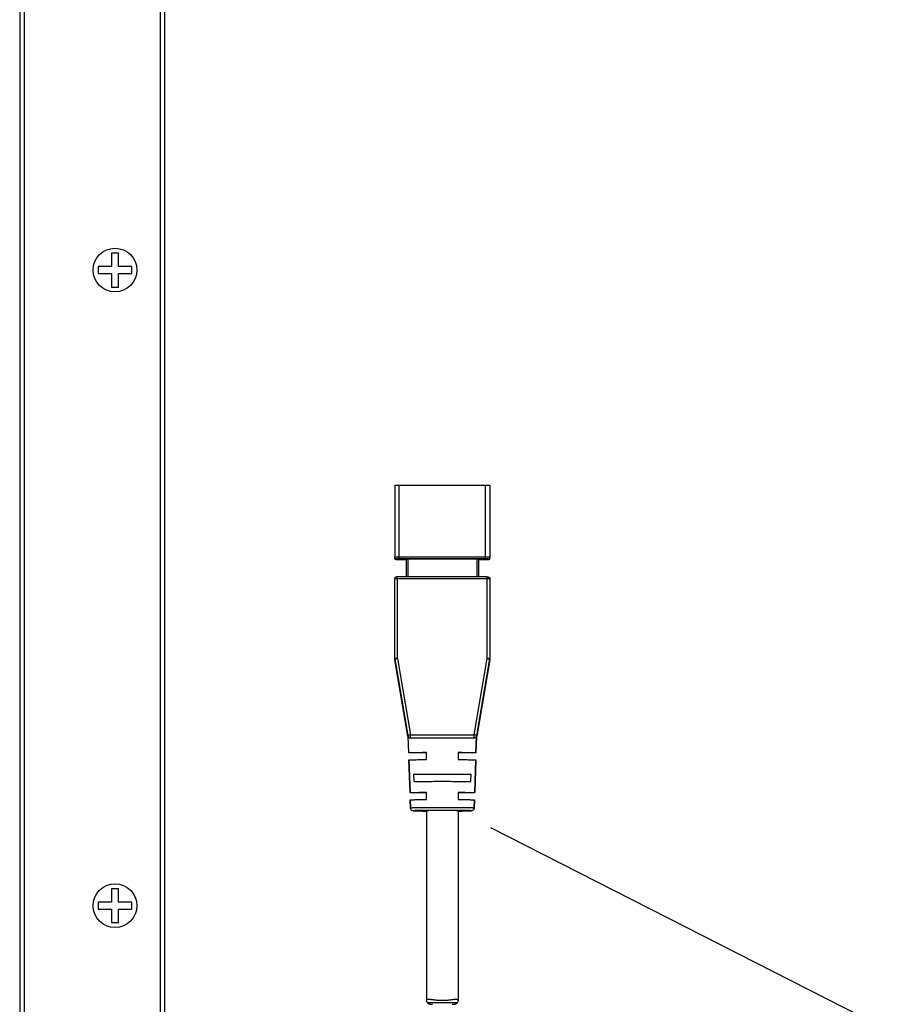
# Model space of a CAD drawing. Header units: inches. Extents: x 2991 to 3156, y -1281 to -1125.
# Tile 3 of 6: x 3074 to 3097, y -1254 to -1227. Entities that reach past the tile are written whole.
import ezdxf

# ---------------------------------------------------------------- set-up
doc = ezdxf.new("R2010")
doc.units = ezdxf.units.IN
doc.header["$LTSCALE"] = 3
doc.header["$MEASUREMENT"] = 0
doc.header["$PDSIZE"] = -5
doc.layers.get('Defpoints').update_dxf_attribs({"lineweight": 18})
doc.layers.add('标注', color=3, linetype='Continuous', lineweight=25)
doc.layers.add('粗实线', color=7, linetype='Continuous', lineweight=30)
doc.styles.get("Standard").update_dxf_attribs({"font": '兰亭黑 GBK.TTF'})
doc.dimstyles.new('CST Standard', dxfattribs={"dimtxt": 3.5, "dimasz": 2.5, "dimexe": 1, "dimexo": 1, "dimgap": 0.6, "dimtad": 1, "dimtoh": 1, "dimdsep": 46, "dimtxsty": 'Standard', "dimcen": -2.5, "dimdle": 5, "dimadec": 1, "dimazin": 2, "dimtfac": 1, "dimtofl": 0, "dimtmove": 0, "dimatfit": 0, "dimfxl": 1, "dimtolj": 1, "dimarcsym": 0})

# ---------------------------------------------------------------- blocks, each defined once
blk = doc.blocks.new('*X17')
at = {"layer": 'Defpoints', "color": 0}
for p in [(3085.697, -1248.578), (3096.402, -1254.031), (3077.619, -1264.433)]:
    blk.add_point(p, dxfattribs=at)
at = {"layer": '标注', "color": 0, "linetype": 'Continuous', "lineweight": -2, "ltscale": 3}
for p, q in [((3086.588, -1249.032), (3097.293, -1254.485)), ((3078.51, -1264.887), (3089.215, -1270.34))]:
    blk.add_line(p, q, dxfattribs=at)
at = {"layer": '标注', "color": 9, "linetype": 'Continuous', "lineweight": -2, "ltscale": 3}
blk.add_line((3089.459, -1267.659), (3095.267, -1256.259), dxfattribs=at)
at = {"layer": '标注', "color": 9}
for points in [[(3095.638, -1256.448), (3094.896, -1256.07), (3096.402, -1254.031)], [(3089.088, -1267.47), (3089.83, -1267.848), (3088.324, -1269.887)]]:
    blk.add_solid(points, dxfattribs=at)
at = {"layer": '标注', "color": 7, "ltscale": 3, "insert": (3090.147, -1260.83), "char_height": 3.5, "attachment_point": 5, "rotation": 63.0031}
blk.add_mtext('\\A1;500', dxfattribs=at)

msp = doc.modelspace()

# ---------------------------------------------------------------- linework, layer by layer
at = {"layer": '粗实线', "color": 0}
for p, q in [((3077.4941, -1266.3078), (3077.4941, -1183.5578)), ((3077.6191, -1266.3078), (3077.6191, -1183.5578)), ((3073.6191, -1187.9328), (3073.6191, -1261.9328)), ((3073.7441, -1187.9328), (3073.7441, -1261.9328)), ((3076.1514, -1233.215), (3076.1514, -1233.59)), ((3076.3369, -1233.215), (3076.1514, -1233.215)), ((3076.3369, -1233.59), (3076.3369, -1233.215)), ((3075.7764, -1233.59), (3075.7764, -1233.7756)), ((3076.1514, -1233.59), (3075.7764, -1233.59)), ((3076.7119, -1233.59), (3076.3369, -1233.59)), ((3076.7119, -1233.7756), (3076.7119, -1233.59)), ((3075.7764, -1233.7756), (3076.1514, -1233.7756)), ((3076.1514, -1233.7756), (3076.1514, -1234.1506)), ((3076.3369, -1234.1506), (3076.3369, -1233.7756)), ((3076.3369, -1233.7756), (3076.7119, -1233.7756)), ((3076.1514, -1234.1506), (3076.3369, -1234.1506)), ((3083.9463, -1239.6108), (3083.9463, -1241.6047)), ((3084.0713, -1241.6348), (3084.0713, -1239.6094)), ((3084.0713, -1239.6094), (3086.4463, -1239.6094)), ((3086.4463, -1241.6348), (3086.4463, -1239.6094)), ((3086.5713, -1241.6047), (3086.5713, -1239.6108)), ((3083.9963, -1241.6357), (3083.9963, -1241.6547)), ((3086.4463, -1241.5842), (3084.0713, -1241.5842)), ((3086.4463, -1241.6348), (3084.0713, -1241.6348)), ((3084.0713, -1241.6556), (3084.2588, -1241.6556)), ((3084.2588, -1241.6389), (3084.2588, -1242.1339)), ((3084.3088, -1241.6383), (3084.3088, -1242.1339)), ((3084.3088, -1241.6383), (3086.2088, -1241.6383)), ((3086.2088, -1241.6383), (3086.2088, -1242.1339)), ((3086.2588, -1241.6389), (3086.2588, -1242.1339)), ((3086.2588, -1241.6556), (3086.4463, -1241.6556)), ((3086.5213, -1241.6547), (3086.5213, -1241.6357)), ((3083.9463, -1244.3995), (3083.9463, -1242.1842)), ((3084.0213, -1244.3767), (3084.0213, -1242.1339)), ((3086.4963, -1242.1339), (3084.0213, -1242.1339)), ((3086.4963, -1242.1833), (3084.0213, -1242.1833)), ((3086.4963, -1244.3767), (3086.4963, -1242.1339)), ((3086.5713, -1244.3995), (3086.5713, -1242.1842)), ((3083.9474, -1244.3904), (3084.3106, -1246.4966)), ((3083.9474, -1244.4123), (3083.9474, -1244.3995)), ((3084.3106, -1246.5185), (3083.9474, -1244.4123)), ((3084.0213, -1244.3767), (3084.3845, -1246.483)), ((3086.1331, -1246.483), (3086.4963, -1244.3767)), ((3086.207, -1246.4966), (3086.5702, -1244.3904)), ((3086.5702, -1244.4123), (3086.207, -1246.5185)), ((3086.5702, -1244.4123), (3086.5702, -1244.3995)), ((3084.3106, -1246.5185), (3084.3106, -1246.4966)), ((3084.3338, -1246.9698), (3084.3202, -1246.5334)), ((3084.3338, -1246.9698), (3084.3202, -1246.5335)), ((3084.3845, -1246.5659), (3084.3845, -1246.483)), ((3084.3845, -1246.483), (3086.1331, -1246.483)), ((3084.3845, -1246.5589), (3086.1331, -1246.5589)), ((3086.1331, -1246.5659), (3086.1331, -1246.483)), ((3086.1974, -1246.5334), (3086.1838, -1246.9698)), ((3086.1838, -1246.9698), (3086.1974, -1246.5335)), ((3086.1974, -1246.5334), (3086.1974, -1246.5334)), ((3086.207, -1246.5185), (3086.207, -1246.4966)), ((3084.34, -1247.1698), (3084.3682, -1248.0697)), ((3084.3682, -1248.0697), (3084.34, -1247.1698)), ((3084.8213, -1247.1604), (3084.8213, -1246.9603)), ((3085.6963, -1246.9603), (3085.6963, -1247.1604)), ((3086.1775, -1247.1698), (3086.1494, -1248.0697)), ((3086.1494, -1248.0697), (3086.1775, -1247.1698)), ((3084.4651, -1247.5647), (3086.0524, -1247.5647)), ((3084.4651, -1247.5647), (3084.4723, -1247.7646)), ((3086.0453, -1247.7646), (3086.0524, -1247.5647)), ((3084.3744, -1248.2696), (3084.3815, -1248.4971)), ((3084.3815, -1248.4971), (3084.3744, -1248.2696)), ((3084.8213, -1248.2606), (3084.8213, -1248.0607)), ((3085.6963, -1248.0607), (3085.6963, -1248.2606)), ((3086.1432, -1248.2696), (3086.1361, -1248.4971)), ((3086.1361, -1248.4971), (3086.1432, -1248.2696)), ((3084.8213, -1248.5697), (3084.8213, -1253.7933)), ((3084.8213, -1248.5697), (3084.8213, -1253.7933)), ((3085.6963, -1248.5697), (3085.6963, -1253.7933)), ((3085.6963, -1248.5697), (3085.6963, -1253.7933)), ((3085.7922, -1248.5767), (3085.8001, -1248.5766)), ((3076.3369, -1250.715), (3076.1514, -1250.715)), ((3076.1514, -1250.715), (3076.1514, -1251.09)), ((3076.3369, -1251.09), (3076.3369, -1250.715)), ((3076.1514, -1251.09), (3075.7764, -1251.09)), ((3075.7764, -1251.09), (3075.7764, -1251.2756)), ((3075.7764, -1251.2756), (3076.1514, -1251.2756)), ((3076.1514, -1251.2756), (3076.1514, -1251.6506)), ((3076.7119, -1251.09), (3076.3369, -1251.09)), ((3076.3369, -1251.2756), (3076.7119, -1251.2756)), ((3076.3369, -1251.6506), (3076.3369, -1251.2756)), ((3076.7119, -1251.2756), (3076.7119, -1251.09)), ((3076.1514, -1251.6506), (3076.3369, -1251.6506)), ((3084.8423, -1253.8473), (3085.6752, -1253.8473))]:
    msp.add_line(p, q, dxfattribs=at)
for centre in [(3076.2441, -1233.6828), (3076.2441, -1233.6828), (3076.2441, -1251.1828), (3076.2441, -1251.1828)]:
    msp.add_circle(centre, 0.6, dxfattribs=at)
for centre, radius, start, end in [((3076.2441, -1233.6828), 0.475, 100.00066, 101.26412), ((3076.2441, -1233.6828), 0.475, 78.73588, 79.99934), ((3076.2441, -1233.6828), 0.475, 168.73588, 169.99934), ((3076.2441, -1233.6828), 0.475, 10.00066, 11.26412), ((3076.2441, -1233.6828), 0.475, 190.00066, 191.26412), ((3076.2441, -1233.6828), 0.475, 348.73588, 349.99934), ((3076.2441, -1233.6828), 0.475, 258.73588, 259.99934), ((3076.2441, -1233.6828), 0.475, 280.00066, 281.26412), ((3083.9963, -1241.6047), 0.05, 179.99444, 229.70129), ((3083.9963, -1241.5857), 0.05, 201.51781, 269.99599), ((3083.9957, -1241.605), 0.0493, 201.90597, 204.33299), ((3083.9966, -1241.6045), 0.0503, 204.40347, 222.69577), ((3083.9961, -1241.6049), 0.0497, 222.7423, 226.54681), ((3083.996, -1241.6053), 0.0493, 246.14826, 248.64695), ((3084.0378, -1239.9535), 1.7019, 268.94826, 269.53093), ((3084.0678, -1236.7478), 4.9077, 269.4866, 270.04087), ((3084.0706, -1235.7755), 5.8801, 269.72332, 270.00655), ((3086.4469, -1235.9094), 5.7461, 269.9941, 270.41843), ((3086.5213, -1241.5857), 0.05, 269.99804, 359.99804), ((3086.5213, -1241.6047), 0.05, 308.10452, 0), ((3086.5215, -1241.6049), 0.0497, 313.45791, 316.26092), ((3086.521, -1241.6045), 0.0504, 316.31937, 335.26817), ((3086.5219, -1241.6049), 0.0494, 335.34226, 339.17898), ((3084.0214, -1244.3776), 0.0751, 180.0089, 189.77417), ((3084.0214, -1244.3995), 0.0751, 180.0089, 189.77417), ((3086.5016, -1248.7639), 4.3872, 89.37625, 90.06888), ((3086.4962, -1244.3776), 0.0751, 350.22583, 359.9911), ((3086.4963, -1244.3995), 0.075, 350.21735, 353.47255), ((3086.4962, -1244.3995), 0.075, 353.47552, 359.99744), ((3084.3845, -1246.4839), 0.075, 189.78476, 270.00151), ((3086.1331, -1246.4839), 0.075, 269.9985, 350.21524), ((3085.2588, -1311.5889), 63.0286, 89.600522, 90.399478), ((3085.4293, -1213.2852), 35.2933, 270.43654, 270.58915), ((3076.2441, -1251.1828), 0.475, 100.00066, 101.26412), ((3076.2441, -1251.1828), 0.475, 78.73588, 79.99934), ((3076.2441, -1251.1828), 0.475, 168.73588, 169.99934), ((3076.2441, -1251.1828), 0.475, 190.00066, 191.26412), ((3076.2441, -1251.1828), 0.475, 10.00066, 11.26412), ((3076.2441, -1251.1828), 0.475, 348.73588, 349.99934), ((3076.2441, -1251.1828), 0.475, 258.73588, 259.99934), ((3076.2441, -1251.1828), 0.475, 280.00066, 281.26412)]:
    msp.add_arc(centre, radius, start, end, dxfattribs=at)
for points, knots in [([(3083.9463, -1239.6108), (3083.9463, -1239.6106), (3083.9476, -1239.6108), (3083.9489, -1239.6104), (3083.9521, -1239.6104), (3083.9562, -1239.6102), (3083.9614, -1239.6101), (3083.9704, -1239.6099), (3083.984, -1239.6098), (3084.0027, -1239.6096), (3084.0241, -1239.6095), (3084.0472, -1239.6094), (3084.0632, -1239.6094), (3084.0713, -1239.6094)], [0, 0, 0, 0, 531.5055346, 2077.3217865, 4628.9214583, 8168.8376194, 12660.1126656, 18057.169875, 31367.0899348, 47575.6315365, 66069.3964609, 86162.1220788, 107016.8764549, 107016.8764549, 107016.8764549, 107016.8764549]), ([(3086.4463, -1239.6094), (3086.4544, -1239.6094), (3086.4704, -1239.6094), (3086.4935, -1239.6095), (3086.5149, -1239.6096), (3086.5335, -1239.6098), (3086.5472, -1239.6099), (3086.5562, -1239.6101), (3086.5614, -1239.6102), (3086.5655, -1239.6104), (3086.5687, -1239.6104), (3086.57, -1239.6108), (3086.5713, -1239.6106), (3086.5713, -1239.6108)], [0, 0, 0, 0, 20868.0360355, 40973.5580034, 59479.100956, 75697.9652077, 89016.3618872, 94416.8562925, 98910.9916738, 102453.1622829, 105006.3869788, 106553.1877067, 107085.0317384, 107085.0317384, 107085.0317384, 107085.0317384]), ([(3084.0713, -1241.5842), (3084.0632, -1241.5842), (3084.0472, -1241.5842), (3084.0241, -1241.5843), (3084.0027, -1241.5844), (3083.984, -1241.5846), (3083.9704, -1241.5848), (3083.9614, -1241.585), (3083.9562, -1241.5851), (3083.9521, -1241.5853), (3083.9489, -1241.5853), (3083.9476, -1241.5856), (3083.9463, -1241.5855), (3083.9463, -1241.5857)], [0, 0, 0, 0, 20862.2075736, 40962.1140613, 59462.4883878, 75676.8226956, 88991.4995453, 94390.4855875, 98883.3657633, 102424.5470088, 104977.0585545, 106523.4272381, 107055.1227896, 107055.1227896, 107055.1227896, 107055.1227896]), ([(3083.964, -1241.6428), (3083.9682, -1241.6464), (3083.9772, -1241.6518), (3083.9921, -1241.6551), (3084.0017, -1241.655), (3084.0065, -1241.6551)], [0, 0, 0, 0, 11916.6218161, 22322.7829951, 32685.4577251, 32685.4577251, 32685.4577251, 32685.4577251]), ([(3084.0713, -1241.6348), (3084.0664, -1241.6348), (3084.0569, -1241.6348), (3084.043, -1241.6349), (3084.0302, -1241.6349), (3084.0189, -1241.635), (3084.0108, -1241.6352), (3084.0054, -1241.6353), (3084.0022, -1241.6353), (3083.9998, -1241.6354), (3083.9979, -1241.6354), (3083.9971, -1241.6357), (3083.9963, -1241.6356), (3083.9963, -1241.6357)], [0, 0, 0, 0, 20835.8437069, 40954.8954106, 59467.2456345, 75682.025625, 88986.2413784, 94391.3348623, 98888.2280943, 102425.2493146, 104976.6824619, 106524.5876414, 107057.3831606, 107057.3831606, 107057.3831606, 107057.3831606]), ([(3083.9963, -1241.6547), (3083.9963, -1241.6547), (3083.9967, -1241.6547), (3083.9972, -1241.6548), (3083.9983, -1241.6549), (3084.0003, -1241.655), (3084.0039, -1241.6551), (3084.0093, -1241.6552), (3084.016, -1241.6553), (3084.0271, -1241.6554), (3084.036, -1241.6555), (3084.0422, -1241.6555)], [0, 0, 0, 0, 409.5040612, 1580.585183, 3512.4175382, 6195.7765546, 13774.8419017, 24167.5254731, 37123.3188772, 52378.6521069, 88464.740261, 88464.740261, 88464.740261, 88464.740261]), ([(3084.2588, -1241.6389), (3084.2588, -1241.6388), (3084.2593, -1241.6389), (3084.2598, -1241.6387), (3084.2611, -1241.6387), (3084.2636, -1241.6386), (3084.2678, -1241.6386), (3084.2739, -1241.6385), (3084.2814, -1241.6384), (3084.2932, -1241.6383), (3084.3024, -1241.6383), (3084.3088, -1241.6383)], [0, 0, 0, 0, 440.5415656, 1720.2352178, 3829.1595926, 6752.1425857, 14934.6172312, 25928.0509132, 39325.4909336, 54623.1466497, 88470.3319492, 88470.3319492, 88470.3319492, 88470.3319492]), ([(3086.2088, -1241.6383), (3086.2152, -1241.6383), (3086.2244, -1241.6383), (3086.2362, -1241.6384), (3086.2437, -1241.6385), (3086.2498, -1241.6386), (3086.254, -1241.6386), (3086.2565, -1241.6387), (3086.2577, -1241.6387), (3086.2583, -1241.6389), (3086.2588, -1241.6388), (3086.2588, -1241.6389)], [0, 0, 0, 0, 33863.9178453, 49169.1360432, 62573.1991631, 73572.0675107, 81758.5872084, 84683.0151945, 86792.982128, 88073.3084039, 88514.0677537, 88514.0677537, 88514.0677537, 88514.0677537]), ([(3086.5713, -1241.5857), (3086.5713, -1241.5855), (3086.57, -1241.5856), (3086.5687, -1241.5853), (3086.5655, -1241.5853), (3086.5614, -1241.5851), (3086.5562, -1241.585), (3086.5472, -1241.5848), (3086.5335, -1241.5846), (3086.5149, -1241.5844), (3086.4935, -1241.5843), (3086.4704, -1241.5842), (3086.4544, -1241.5842), (3086.4463, -1241.5842)], [0, 0, 0, 0, 532.0415707, 2079.4167841, 4633.5897539, 8177.0759232, 12672.8804374, 18075.3805996, 31398.7237644, 47623.611742, 66136.027688, 86249.0169069, 107124.8033821, 107124.8033821, 107124.8033821, 107124.8033821]), ([(3086.5213, -1241.6357), (3086.5213, -1241.6356), (3086.5205, -1241.6357), (3086.5197, -1241.6354), (3086.5178, -1241.6354), (3086.5154, -1241.6353), (3086.5122, -1241.6353), (3086.5068, -1241.6352), (3086.4986, -1241.635), (3086.4874, -1241.6349), (3086.4746, -1241.6349), (3086.4607, -1241.6348), (3086.4512, -1241.6348), (3086.4463, -1241.6348)], [0, 0, 0, 0, 533.1315237, 2082.0130855, 4635.0557706, 8174.3084943, 12674.043376, 18082.5549049, 31395.1614136, 47620.1328669, 66144.1053412, 86275.7911686, 107124.7368527, 107124.7368527, 107124.7368527, 107124.7368527]), ([(3086.4463, -1241.6556), (3086.4512, -1241.6556), (3086.4607, -1241.6555), (3086.4746, -1241.6555), (3086.4874, -1241.6554), (3086.4986, -1241.6553), (3086.5068, -1241.6552), (3086.5122, -1241.6551), (3086.5154, -1241.655), (3086.5178, -1241.6549), (3086.5197, -1241.6549), (3086.5205, -1241.6547), (3086.5213, -1241.6548), (3086.5213, -1241.6547)], [0, 0, 0, 0, 20848.864531, 40980.4891181, 59504.4081588, 75729.3211585, 89041.8510391, 94450.322297, 98950.0257467, 102489.2573373, 105042.2849371, 106591.1574401, 107124.2859161, 107124.2859161, 107124.2859161, 107124.2859161]), ([(3086.4888, -1241.6554), (3086.4973, -1241.6553), (3086.5124, -1241.6552), (3086.5277, -1241.6547), (3086.5341, -1241.653)], [0, 0, 0, 0, 13471.8335742, 24063.6960482, 24063.6960482, 24063.6960482, 24063.6960482]), ([(3084.0213, -1242.1339), (3084.0168, -1242.1339), (3084.009, -1242.1339), (3083.998, -1242.134), (3083.9868, -1242.1346), (3083.9702, -1242.1397), (3083.9517, -1242.1559), (3083.9463, -1242.1749), (3083.9463, -1242.1842)], [0, 0, 0, 0, 8034.0295645, 13943.419256, 19652.6295305, 28006.7178368, 44610.6117228, 61239.836187, 61239.836187, 61239.836187, 61239.836187]), ([(3084.0213, -1242.1833), (3084.0164, -1242.1833), (3084.0069, -1242.1833), (3083.993, -1242.1834), (3083.9802, -1242.1834), (3083.9689, -1242.1835), (3083.9608, -1242.1837), (3083.9554, -1242.1838), (3083.9522, -1242.1838), (3083.9498, -1242.1839), (3083.9479, -1242.1839), (3083.9471, -1242.1842), (3083.9463, -1242.1841), (3083.9463, -1242.1842)], [0, 0, 0, 0, 20838.9343432, 40961.8317417, 59475.0271967, 75688.5850403, 88992.8187506, 94398.2026953, 98895.2683321, 102432.6570286, 104984.8734631, 106533.5564245, 107066.6991429, 107066.6991429, 107066.6991429, 107066.6991429]), ([(3086.4963, -1242.1339), (3086.5008, -1242.1339), (3086.5086, -1242.1339), (3086.5196, -1242.134), (3086.5308, -1242.1346), (3086.5474, -1242.1397), (3086.5659, -1242.1559), (3086.5713, -1242.1749), (3086.5713, -1242.1842)], [0, 0, 0, 0, 8039.1152225, 13952.245644, 19665.069932, 28024.4464982, 44638.8508915, 61278.6018978, 61278.6018978, 61278.6018978, 61278.6018978]), ([(3086.5713, -1242.1842), (3086.5713, -1242.1841), (3086.5705, -1242.1842), (3086.5697, -1242.1839), (3086.5678, -1242.1839), (3086.5654, -1242.1838), (3086.5622, -1242.1838), (3086.5568, -1242.1837), (3086.5486, -1242.1835), (3086.5374, -1242.1834), (3086.5246, -1242.1834), (3086.5107, -1242.1833), (3086.5012, -1242.1833), (3086.4963, -1242.1833)], [0, 0, 0, 0, 533.4914884, 2083.1875638, 4637.0736015, 8176.7763791, 12676.7838962, 18085.7039228, 31398.640967, 47622.8053595, 66148.1117353, 86284.1730858, 107136.7397964, 107136.7397964, 107136.7397964, 107136.7397964]), ([(3083.9683, -1244.377), (3083.9652, -1244.377), (3083.9608, -1244.3771), (3083.9554, -1244.3772), (3083.9522, -1244.3773), (3083.9498, -1244.3774), (3083.9479, -1244.3774), (3083.9471, -1244.3776), (3083.9463, -1244.3775), (3083.9463, -1244.3776)], [0, 0, 0, 0, 29639.551599, 41681.8080991, 51700.4858743, 59581.1627548, 65267.0384241, 68717.2167197, 69904.9586176, 69904.9586176, 69904.9586176, 69904.9586176]), ([(3083.9474, -1244.3904), (3083.9474, -1244.3902), (3083.9481, -1244.3902), (3083.9489, -1244.3898), (3083.9508, -1244.3895), (3083.9522, -1244.3892), (3083.953, -1244.389)], [0, 0, 0, 0, 2859.0556346, 10971.85533, 24271.9025853, 42662.7724271, 42662.7724271, 42662.7724271, 42662.7724271]), ([(3083.953, -1244.389), (3083.9567, -1244.3883), (3083.9794, -1244.384), (3084.0022, -1244.38), (3084.0213, -1244.3767)], [0, 0, 0, 0, 3938.8850829, 24060.683303, 24060.683303, 24060.683303, 24060.683303]), ([(3084.0213, -1244.3767), (3084.0164, -1244.3767), (3083.9987, -1244.3768), (3083.9811, -1244.3768), (3083.9683, -1244.377)], [0, 0, 0, 0, 6624.5622543, 24060.7815691, 24060.7815691, 24060.7815691, 24060.7815691]), ([(3086.4963, -1244.3767), (3086.505, -1244.3782), (3086.5213, -1244.3811), (3086.5431, -1244.385), (3086.5589, -1244.388), (3086.567, -1244.3894), (3086.5696, -1244.3901)], [0, 0, 0, 0, 15205.1848948, 28457.6437308, 38029.1791305, 42690.1004661, 42690.1004661, 42690.1004661, 42690.1004661]), ([(3086.5713, -1244.3776), (3086.5713, -1244.3775), (3086.5705, -1244.3776), (3086.5697, -1244.3774), (3086.5678, -1244.3774), (3086.5654, -1244.3773), (3086.5622, -1244.3772), (3086.5568, -1244.3771), (3086.5524, -1244.377), (3086.5493, -1244.377)], [0, 0, 0, 0, 1188.5251432, 4640.9786265, 10330.6037932, 18216.4775122, 28241.7620106, 40291.9596639, 69951.0567873, 69951.0567873, 69951.0567873, 69951.0567873]), ([(3086.5696, -1244.3901), (3086.5698, -1244.3902), (3086.5699, -1244.3903), (3086.5702, -1244.3903), (3086.5702, -1244.3904)], [0, 0, 0, 0, 17616.7230109, 24076.2972739, 24076.2972739, 24076.2972739, 24076.2972739]), ([(3084.3845, -1246.483), (3084.3797, -1246.4838), (3084.3702, -1246.4855), (3084.3566, -1246.4879), (3084.3439, -1246.4901), (3084.3329, -1246.4921), (3084.3248, -1246.4936), (3084.3195, -1246.4947), (3084.3164, -1246.4953), (3084.314, -1246.4958), (3084.3121, -1246.4961), (3084.3113, -1246.4965), (3084.3106, -1246.4965), (3084.3106, -1246.4966)], [0, 0, 0, 0, 20818.5297041, 40928.1892955, 59440.4934173, 75664.8102762, 88988.0888242, 94405.8990681, 98917.0887563, 102470.3594565, 105040.1677252, 106607.7793483, 107160.2404423, 107160.2404423, 107160.2404423, 107160.2404423]), ([(3084.3202, -1246.5334), (3084.3202, -1246.5331), (3084.3216, -1246.5355), (3084.3227, -1246.5366), (3084.3261, -1246.5409), (3084.3302, -1246.5451), (3084.3356, -1246.55), (3084.3422, -1246.5547), (3084.3499, -1246.5589), (3084.3556, -1246.5612), (3084.3587, -1246.5622)], [0, 0, 0, 0, 1522.9242145, 6606.9407785, 14542.6592151, 24700.0385483, 36592.9239774, 49840.9706211, 64277.3872549, 79906.5372552, 79906.5372552, 79906.5372552, 79906.5372552]), ([(3084.3587, -1246.5622), (3084.3606, -1246.5628), (3084.369, -1246.5652), (3084.3778, -1246.5661), (3084.3845, -1246.5659)], [0, 0, 0, 0, 5603.5261178, 24072.7870365, 24072.7870365, 24072.7870365, 24072.7870365]), ([(3084.3845, -1246.5659), (3084.4309, -1246.5645), (3084.5457, -1246.5625), (3084.7446, -1246.5605), (3084.9897, -1246.5592), (3085.1663, -1246.5589), (3085.2588, -1246.5589)], [0, 0, 0, 0, 6800.2351909, 16813.6306296, 29143.8496457, 42686.8199036, 42686.8199036, 42686.8199036, 42686.8199036]), ([(3085.2588, -1246.5589), (3085.3513, -1246.5589), (3085.5279, -1246.5592), (3085.7729, -1246.5605), (3085.9719, -1246.5625), (3086.0867, -1246.5645), (3086.1331, -1246.5659)], [0, 0, 0, 0, 13546.1687267, 25879.299794, 35895.0601152, 42696.9013305, 42696.9013305, 42696.9013305, 42696.9013305]), ([(3086.207, -1246.4966), (3086.207, -1246.4965), (3086.2063, -1246.4965), (3086.2055, -1246.4961), (3086.2036, -1246.4958), (3086.2012, -1246.4953), (3086.1981, -1246.4947), (3086.1928, -1246.4936), (3086.1847, -1246.4921), (3086.1737, -1246.4901), (3086.161, -1246.4879), (3086.1473, -1246.4855), (3086.1379, -1246.4838), (3086.1331, -1246.483)], [0, 0, 0, 0, 552.2233798, 2119.4735859, 4689.4343758, 8244.0000186, 12757.0235164, 18176.5002989, 31504.0712389, 47734.1722168, 66256.4875879, 86380.2720717, 107210.7536276, 107210.7536276, 107210.7536276, 107210.7536276]), ([(3086.1331, -1246.5659), (3086.1381, -1246.566), (3086.1475, -1246.5654), (3086.1606, -1246.562), (3086.1716, -1246.557), (3086.1807, -1246.5511), (3086.1868, -1246.5457), (3086.1908, -1246.5416), (3086.1931, -1246.5389), (3086.1948, -1246.5367), (3086.1963, -1246.5347), (3086.1967, -1246.5342), (3086.1974, -1246.5333), (3086.1974, -1246.5334)], [0, 0, 0, 0, 21203.6504853, 40296.3404194, 57542.2480651, 73046.3759286, 86609.1558927, 92460.0528553, 97542.2689941, 101723.2881515, 104840.7205598, 106722.5453638, 107210.9007945, 107210.9007945, 107210.9007945, 107210.9007945]), ([(3084.3338, -1246.9698), (3084.3338, -1246.9696), (3084.3348, -1246.9693), (3084.3361, -1246.969), (3084.3389, -1246.9687), (3084.3425, -1246.9683), (3084.3472, -1246.968), (3084.3556, -1246.9675), (3084.3685, -1246.9668), (3084.3871, -1246.9662), (3084.4097, -1246.9655), (3084.436, -1246.9649), (3084.4662, -1246.9642), (3084.4999, -1246.9636), (3084.5516, -1246.9628), (3084.6239, -1246.9619), (3084.719, -1246.961), (3084.7861, -1246.9605), (3084.8213, -1246.9603)], [0, 0, 0, 0, 202.3167952, 713.8318204, 1551.3481318, 2716.9266652, 4210.6770049, 6031.4377345, 10644.7588344, 16537.3515802, 23683.2695292, 32049.4141232, 41599.2290748, 52288.3266025, 64069.7125071, 90685.5087692, 120969.6474609, 154365.6523533, 154365.6523533, 154365.6523533, 154365.6523533]), ([(3084.8213, -1246.9793), (3084.7861, -1246.9791), (3084.7191, -1246.9786), (3084.624, -1246.9777), (3084.5517, -1246.9768), (3084.5, -1246.976), (3084.4663, -1246.9754), (3084.4361, -1246.9748), (3084.4097, -1246.9741), (3084.3872, -1246.9735), (3084.3686, -1246.9728), (3084.3556, -1246.9722), (3084.3473, -1246.9717), (3084.3425, -1246.9713), (3084.3389, -1246.971), (3084.3362, -1246.9706), (3084.3348, -1246.9703), (3084.3338, -1246.97), (3084.3338, -1246.9698)], [0, 0, 0, 0, 33384.9165064, 63660.3171877, 90270.2397455, 102049.90954, 112738.1627567, 122288.0427808, 130655.1936917, 137803.0733223, 143698.6078802, 148315.8378875, 150138.919194, 151635.2333449, 152803.6053519, 153644.1344713, 154158.8408342, 154364.0405964, 154364.0405964, 154364.0405964, 154364.0405964]), ([(3084.34, -1247.1698), (3084.34, -1247.1696), (3084.341, -1247.1693), (3084.3424, -1247.169), (3084.3451, -1247.1687), (3084.3486, -1247.1683), (3084.3533, -1247.168), (3084.3615, -1247.1675), (3084.3743, -1247.1669), (3084.3927, -1247.1662), (3084.4149, -1247.1655), (3084.4409, -1247.1649), (3084.4707, -1247.1643), (3084.5039, -1247.1637), (3084.555, -1247.1629), (3084.6264, -1247.162), (3084.7203, -1247.1611), (3084.7865, -1247.1606), (3084.8213, -1247.1604)], [0, 0, 0, 0, 202.4111004, 713.6904268, 1550.7370534, 2715.6357226, 4208.5086194, 6028.2090408, 10638.9404286, 16528.449813, 23670.985819, 32033.6928751, 41580.2793142, 52266.6736036, 64046.2136853, 90662.4295607, 120955.1830995, 154371.6001499, 154371.6001499, 154371.6001499, 154371.6001499]), ([(3085.6963, -1246.9603), (3085.7315, -1246.9605), (3085.7985, -1246.961), (3085.8937, -1246.9619), (3085.966, -1246.9628), (3086.0177, -1246.9636), (3086.0514, -1246.9642), (3086.0815, -1246.9649), (3086.1079, -1246.9655), (3086.1305, -1246.9662), (3086.149, -1246.9668), (3086.162, -1246.9675), (3086.1704, -1246.968), (3086.1751, -1246.9683), (3086.1787, -1246.9687), (3086.1814, -1246.969), (3086.1828, -1246.9693), (3086.1838, -1246.9696), (3086.1838, -1246.9698)], [0, 0, 0, 0, 33408.7602028, 63704.465655, 90330.4275864, 102116.3132877, 112809.4934223, 122362.9558417, 130732.295811, 137880.9430806, 143775.7864503, 148390.8695677, 150212.3257209, 151706.6465853, 152872.6703013, 153710.5064946, 154222.2168885, 154424.6109568, 154424.6109568, 154424.6109568, 154424.6109568]), ([(3086.1838, -1246.9698), (3086.1838, -1246.97), (3086.1828, -1246.9703), (3086.1814, -1246.9706), (3086.1787, -1246.971), (3086.175, -1246.9713), (3086.1703, -1246.9717), (3086.162, -1246.9722), (3086.149, -1246.9728), (3086.1304, -1246.9735), (3086.1078, -1246.9741), (3086.0815, -1246.9748), (3086.0513, -1246.9754), (3086.0176, -1246.976), (3085.9659, -1246.9768), (3085.8936, -1246.9777), (3085.7985, -1246.9786), (3085.7315, -1246.9791), (3085.6963, -1246.9793)], [0, 0, 0, 0, 205.2917038, 720.2286856, 1561.1344117, 2730.0299184, 4227.0145064, 6050.9126611, 10670.2114603, 16568.3875661, 23719.4698691, 32090.369758, 41644.5286927, 52337.5708785, 64122.5186612, 90744.3640366, 121033.3298865, 154433.2048083, 154433.2048083, 154433.2048083, 154433.2048083]), ([(3085.6963, -1247.1604), (3085.731, -1247.1606), (3085.7973, -1247.1611), (3085.8912, -1247.162), (3085.9626, -1247.1629), (3086.0136, -1247.1637), (3086.0469, -1247.1643), (3086.0767, -1247.1649), (3086.1027, -1247.1655), (3086.1249, -1247.1662), (3086.1433, -1247.1669), (3086.1561, -1247.1675), (3086.1643, -1247.168), (3086.1689, -1247.1683), (3086.1725, -1247.1687), (3086.1752, -1247.169), (3086.1766, -1247.1693), (3086.1775, -1247.1696), (3086.1775, -1247.1698)], [0, 0, 0, 0, 33429.1096552, 63733.3693333, 90359.6948835, 102143.7092045, 112834.1625221, 122384.3750546, 130750.2585295, 137895.507495, 143787.2539001, 148399.7365885, 150220.1281892, 151713.5681261, 152878.9092604, 153716.2738236, 154227.7473499, 154430.2353324, 154430.2353324, 154430.2353324, 154430.2353324]), ([(3084.4651, -1247.5647), (3084.5129, -1247.5636), (3084.6239, -1247.5621), (3084.8884, -1247.5597), (3085.2588, -1247.5588), (3085.6292, -1247.5597), (3085.8937, -1247.5621), (3086.0047, -1247.5636), (3086.0524, -1247.5647)], [0, 0, 0, 0, 5539.6638828, 12855.3513201, 30657.5379591, 48459.7245981, 55775.4120354, 61315.0759183, 61315.0759183, 61315.0759183, 61315.0759183]), ([(3084.4723, -1247.7646), (3084.5198, -1247.7636), (3084.6299, -1247.7621), (3084.8921, -1247.7598), (3085.2588, -1247.7588), (3085.6255, -1247.7598), (3085.8877, -1247.7621), (3085.9978, -1247.7636), (3086.0453, -1247.7646)], [0, 0, 0, 0, 5556.8424237, 12875.9254832, 30658.7018574, 48441.4782317, 55760.5612912, 61317.4037148, 61317.4037148, 61317.4037148, 61317.4037148]), ([(3084.3682, -1248.0697), (3084.3682, -1248.0695), (3084.3691, -1248.0693), (3084.3703, -1248.069), (3084.3729, -1248.0687), (3084.3762, -1248.0683), (3084.3806, -1248.068), (3084.3883, -1248.0675), (3084.4004, -1248.0669), (3084.4176, -1248.0663), (3084.4385, -1248.0657), (3084.4629, -1248.065), (3084.4909, -1248.0644), (3084.5222, -1248.0639), (3084.5702, -1248.0631), (3084.6374, -1248.0622), (3084.726, -1248.0614), (3084.7885, -1248.0609), (3084.8213, -1248.0607)], [0, 0, 0, 0, 202.8842107, 713.0809099, 1547.94994, 2709.6898409, 4198.4824478, 6013.2499055, 10611.9272715, 16487.07795, 23613.8568044, 31960.5367454, 41492.0555405, 52165.8114839, 63936.6865471, 90554.6538496, 120887.2383842, 154398.367752, 154398.367752, 154398.367752, 154398.367752]), ([(3084.8213, -1248.0788), (3084.7885, -1248.0786), (3084.726, -1248.0781), (3084.6375, -1248.0772), (3084.5703, -1248.0764), (3084.5222, -1248.0756), (3084.4909, -1248.075), (3084.463, -1248.0744), (3084.4385, -1248.0738), (3084.4176, -1248.0732), (3084.4004, -1248.0725), (3084.3884, -1248.072), (3084.3807, -1248.0715), (3084.3763, -1248.0712), (3084.3729, -1248.0708), (3084.3704, -1248.0705), (3084.3691, -1248.0702), (3084.3682, -1248.0699), (3084.3682, -1248.0697)], [0, 0, 0, 0, 33499.8337959, 63823.5545339, 90435.5933663, 102204.7484408, 112877.6704932, 122409.2781867, 130757.0008474, 137885.7899393, 143763.9425058, 148366.6004664, 150183.7284589, 151675.127502, 152839.7061642, 153677.6354864, 154191.0709106, 154396.8643295, 154396.8643295, 154396.8643295, 154396.8643295]), ([(3084.3744, -1248.2696), (3084.3744, -1248.2694), (3084.3753, -1248.2692), (3084.3766, -1248.2689), (3084.3791, -1248.2686), (3084.3824, -1248.2682), (3084.3867, -1248.2679), (3084.3943, -1248.2674), (3084.4061, -1248.2669), (3084.4231, -1248.2662), (3084.4437, -1248.2656), (3084.4678, -1248.265), (3084.4954, -1248.2644), (3084.5262, -1248.2638), (3084.5736, -1248.2631), (3084.6399, -1248.2622), (3084.7273, -1248.2613), (3084.7889, -1248.2609), (3084.8213, -1248.2606)], [0, 0, 0, 0, 203.0012341, 712.9527163, 1547.3234882, 2708.3389637, 4196.1949891, 6009.8295409, 10605.7372923, 16477.5871548, 23600.7418666, 31943.7330875, 41471.7805664, 52142.6198436, 63911.4872401, 90529.8113924, 120871.4879513, 154404.3137658, 154404.3137658, 154404.3137658, 154404.3137658]), ([(3085.6963, -1248.0607), (3085.7291, -1248.0609), (3085.7916, -1248.0614), (3085.8801, -1248.0622), (3085.9474, -1248.0631), (3085.9954, -1248.0639), (3086.0267, -1248.0644), (3086.0547, -1248.065), (3086.0791, -1248.0657), (3086.1, -1248.0663), (3086.1172, -1248.0669), (3086.1293, -1248.0675), (3086.137, -1248.068), (3086.1413, -1248.0683), (3086.1447, -1248.0687), (3086.1472, -1248.069), (3086.1485, -1248.0693), (3086.1494, -1248.0695), (3086.1494, -1248.0697)], [0, 0, 0, 0, 33523.5398115, 63867.3576539, 90495.1826004, 102270.4168656, 112948.1257061, 122483.1743845, 130832.9454181, 137962.3635892, 143839.6900592, 148440.0704901, 150255.510025, 151744.8539883, 152907.0241256, 153742.2023394, 154252.5879839, 154455.5473303, 154455.5473303, 154455.5473303, 154455.5473303]), ([(3086.1494, -1248.0697), (3086.1494, -1248.0699), (3086.1485, -1248.0702), (3086.1472, -1248.0705), (3086.1447, -1248.0708), (3086.1413, -1248.0712), (3086.1369, -1248.0715), (3086.1292, -1248.072), (3086.1172, -1248.0725), (3086.1, -1248.0732), (3086.0791, -1248.0738), (3086.0546, -1248.0744), (3086.0266, -1248.075), (3085.9953, -1248.0756), (3085.9473, -1248.0764), (3085.8801, -1248.0772), (3085.7916, -1248.0781), (3085.7291, -1248.0786), (3085.6963, -1248.0788)], [0, 0, 0, 0, 205.8822907, 719.5394416, 1557.830623, 2722.9122078, 4214.9553107, 6032.8680288, 10637.5136444, 16518.2046874, 23650.0723424, 32001.3999619, 41537.1238742, 52214.6550213, 63988.892598, 90612.4238228, 120949.2398406, 154463.5405188, 154463.5405188, 154463.5405188, 154463.5405188]), ([(3085.6963, -1248.2606), (3085.7287, -1248.2609), (3085.7903, -1248.2613), (3085.8777, -1248.2622), (3085.944, -1248.2631), (3085.9914, -1248.2638), (3086.0222, -1248.2644), (3086.0498, -1248.265), (3086.0739, -1248.2656), (3086.0945, -1248.2662), (3086.1115, -1248.2669), (3086.1233, -1248.2674), (3086.1309, -1248.2679), (3086.1352, -1248.2682), (3086.1385, -1248.2686), (3086.141, -1248.2689), (3086.1423, -1248.2692), (3086.1432, -1248.2694), (3086.1432, -1248.2696)], [0, 0, 0, 0, 33545.1735894, 63898.022848, 90526.1486518, 102299.3496922, 112974.1182869, 122505.6742738, 130851.73763, 137977.5152973, 143851.527348, 148449.1274481, 150263.4298335, 151751.8337315, 152913.2767271, 153747.9547389, 154258.0940002, 154461.1699854, 154461.1699854, 154461.1699854, 154461.1699854]), ([(3086.1361, -1248.4971), (3086.1361, -1248.4969), (3086.1356, -1248.4967), (3086.1343, -1248.4964), (3086.1311, -1248.4959), (3086.1259, -1248.4955), (3086.1185, -1248.495), (3086.1091, -1248.4945), (3086.0976, -1248.494), (3086.0841, -1248.4936), (3086.0622, -1248.4929), (3086.03, -1248.4921), (3085.9859, -1248.4913), (3085.9348, -1248.4905), (3085.8771, -1248.4898), (3085.8135, -1248.4891), (3085.7187, -1248.4883), (3085.5902, -1248.4875), (3085.4277, -1248.4869), (3085.2588, -1248.4867), (3085.0898, -1248.4869), (3084.9274, -1248.4875), (3084.7989, -1248.4883), (3084.704, -1248.4891), (3084.6405, -1248.4898), (3084.5828, -1248.4905), (3084.5317, -1248.4913), (3084.4876, -1248.4921), (3084.4554, -1248.4929), (3084.4335, -1248.4936), (3084.42, -1248.494), (3084.4085, -1248.4945), (3084.3991, -1248.495), (3084.3917, -1248.4955), (3084.3865, -1248.4959), (3084.3833, -1248.4964), (3084.382, -1248.4967), (3084.3815, -1248.4969), (3084.3815, -1248.4971)], [0, 0, 0, 0, 70.8823196, 232.5326524, 855.4286554, 1882.8250714, 3314.3421241, 5148.1824166, 7379.7390314, 10002.9362964, 13011.6264881, 20158.7188457, 28750.7504271, 38706.2778392, 49928.9990244, 62310.8792611, 75733.2325118, 105172.1905611, 137114.8330371, 170333.8502126, 203552.8673881, 235495.5098642, 264934.4679135, 278356.8211641, 290738.7014009, 301961.422552, 311916.9499982, 320508.9815795, 327656.0739371, 330664.7641289, 333287.9613939, 335519.5180087, 337353.3583011, 338784.8753538, 339812.2717699, 340435.1677729, 340596.8181056, 340667.7004253, 340667.7004253, 340667.7004253, 340667.7004253]), ([(3084.4887, -1248.5724), (3084.4819, -1248.5721), (3084.4697, -1248.5716), (3084.4543, -1248.5706), (3084.4376, -1248.5682), (3084.4146, -1248.5596), (3084.3895, -1248.5353), (3084.3819, -1248.5099), (3084.3815, -1248.4971)], [0, 0, 0, 0, 8588.5660595, 15185.6913192, 19347.7769685, 29746.6428166, 45283.9301962, 61319.726632, 61319.726632, 61319.726632, 61319.726632]), ([(3084.8193, -1248.5619), (3084.7928, -1248.5621), (3084.7424, -1248.5625), (3084.6712, -1248.5633), (3084.6089, -1248.5642), (3084.5631, -1248.565), (3084.5317, -1248.5657), (3084.5122, -1248.5663), (3084.4956, -1248.5668), (3084.482, -1248.5673), (3084.4713, -1248.5679), (3084.4643, -1248.5684), (3084.4602, -1248.5688), (3084.4582, -1248.5691), (3084.4572, -1248.5693), (3084.4565, -1248.5695), (3084.4565, -1248.5697)], [0, 0, 0, 0, 29762.9488114, 56549.551104, 79952.7083512, 99609.7539368, 107939.5303339, 115223.6644333, 121435.9077401, 126554.478594, 130557.9660022, 133431.1716223, 134442.2456747, 135169.5514065, 135615.1402007, 135795.6340813, 135795.6340813, 135795.6340813, 135795.6340813]), ([(3084.4565, -1248.5697), (3084.4565, -1248.5699), (3084.4572, -1248.5701), (3084.4582, -1248.5703), (3084.4602, -1248.5706), (3084.4643, -1248.571), (3084.4713, -1248.5715), (3084.482, -1248.5721), (3084.4956, -1248.5726), (3084.5122, -1248.5732), (3084.5317, -1248.5737), (3084.5631, -1248.5744), (3084.6089, -1248.5752), (3084.6712, -1248.5761), (3084.7424, -1248.5769), (3084.7928, -1248.5773), (3084.8193, -1248.5775)], [0, 0, 0, 0, 180.4954779, 626.0881849, 1353.40037, 2364.4835713, 5237.7158863, 9241.2413786, 14359.8606115, 20572.1627159, 27856.3661922, 36186.2218899, 55843.4538379, 79246.8316457, 106033.6869128, 135796.917577, 135796.917577, 135796.917577, 135796.917577]), ([(3085.6963, -1248.5697), (3085.6963, -1248.5695), (3085.6952, -1248.5694), (3085.694, -1248.5691), (3085.6912, -1248.5689), (3085.6876, -1248.5687), (3085.6828, -1248.5684), (3085.6746, -1248.5681), (3085.6617, -1248.5677), (3085.6434, -1248.5672), (3085.6214, -1248.5668), (3085.5959, -1248.5664), (3085.5672, -1248.5661), (3085.5354, -1248.5657), (3085.4881, -1248.5653), (3085.4241, -1248.5649), (3085.3431, -1248.5647), (3085.2588, -1248.5646), (3085.1745, -1248.5647), (3085.0935, -1248.5649), (3085.0295, -1248.5653), (3084.9821, -1248.5657), (3084.9504, -1248.5661), (3084.9217, -1248.5664), (3084.8962, -1248.5668), (3084.8742, -1248.5672), (3084.8559, -1248.5677), (3084.843, -1248.5681), (3084.8348, -1248.5684), (3084.83, -1248.5687), (3084.8264, -1248.5689), (3084.8236, -1248.5691), (3084.8223, -1248.5694), (3084.8213, -1248.5695), (3084.8213, -1248.5697)], [0, 0, 0, 0, 202.655706, 757.4751804, 1672.5870819, 2947.6531197, 4581.0723217, 6568.7412923, 11585.1016457, 17951.0856445, 25604.0909494, 34471.5751331, 44467.7610089, 55496.4209682, 67451.8403311, 93673.4038273, 122125.0231924, 151713.52176, 181302.0203277, 209753.6396927, 235975.2031889, 247930.6225519, 258959.2825112, 268955.4683869, 277822.9525706, 285475.9578755, 291841.9418744, 296858.3022278, 298845.9711983, 300479.3904003, 301754.4564381, 302669.5683396, 303224.387814, 303427.04352, 303427.04352, 303427.04352, 303427.04352]), ([(3086.0611, -1248.5697), (3086.0611, -1248.5695), (3086.0604, -1248.5693), (3086.0594, -1248.5691), (3086.0574, -1248.5688), (3086.0533, -1248.5684), (3086.0463, -1248.5679), (3086.0356, -1248.5673), (3086.0219, -1248.5668), (3086.0054, -1248.5663), (3085.9859, -1248.5657), (3085.9545, -1248.565), (3085.9087, -1248.5642), (3085.8464, -1248.5633), (3085.7752, -1248.5625), (3085.7248, -1248.5621), (3085.6982, -1248.5619)], [0, 0, 0, 0, 180.5642922, 626.3268826, 1353.9163572, 2365.3850366, 5239.7127786, 9244.764625, 14365.3353442, 20580.0059044, 27866.9865014, 36200.0179774, 55864.7442941, 79277.0446983, 106074.1125209, 135848.6904911, 135848.6904911, 135848.6904911, 135848.6904911]), ([(3085.8001, -1248.5766), (3085.8196, -1248.5764), (3085.8564, -1248.576), (3085.9082, -1248.5752), (3085.953, -1248.5744), (3085.9857, -1248.5737), (3086.0081, -1248.5731), (3086.0218, -1248.5726), (3086.0336, -1248.5722), (3086.0432, -1248.5717), (3086.0507, -1248.5712), (3086.056, -1248.5708), (3086.0593, -1248.5704), (3086.0606, -1248.57), (3086.0611, -1248.5698), (3086.0611, -1248.5697)], [0, 0, 0, 0, 28153.3846798, 53200.8324099, 74867.1593925, 92926.1089532, 100537.5278888, 107177.2630425, 112828.8556813, 117475.9804683, 121104.4818234, 123708.3147441, 125285.8553175, 125693.8506878, 125869.1107117, 125869.1107117, 125869.1107117, 125869.1107117]), ([(3086.1361, -1248.4971), (3086.1357, -1248.5091), (3086.129, -1248.5332), (3086.1056, -1248.5578), (3086.0829, -1248.5675), (3086.0658, -1248.5703), (3086.0513, -1248.5714), (3086.0404, -1248.5719), (3086.0344, -1248.5722)], [0, 0, 0, 0, 15677.3882336, 31017.6923463, 42471.7299721, 47134.4610151, 53487.6660003, 61344.558238, 61344.558238, 61344.558238, 61344.558238]), ([(3084.8205, -1248.5776), (3084.7525, -1248.577), (3084.6419, -1248.5759), (3084.5313, -1248.574), (3084.4887, -1248.5724)], [0, 0, 0, 0, 14803.3765958, 24082.9413304, 24082.9413304, 24082.9413304, 24082.9413304]), ([(3086.0344, -1248.5722), (3086.0169, -1248.5729), (3085.9742, -1248.5741), (3085.8617, -1248.5761), (3085.7666, -1248.577), (3085.6967, -1248.5776)], [0, 0, 0, 0, 5100.6373641, 12398.0544353, 32740.5192895, 32740.5192895, 32740.5192895, 32740.5192895]), ([(3084.8775, -1253.7623), (3084.8693, -1253.7623), (3084.855, -1253.7629), (3084.8361, -1253.7676), (3084.8233, -1253.7784), (3084.8213, -1253.7885), (3084.8213, -1253.7933)], [0, 0, 0, 0, 14609.8878621, 25619.2453096, 34163.6146923, 42746.4171692, 42746.4171692, 42746.4171692, 42746.4171692]), ([(3084.8213, -1253.7933), (3084.8213, -1253.8015), (3084.827, -1253.8207), (3084.8364, -1253.8377), (3084.8423, -1253.8473)], [0, 0, 0, 0, 10184.7213657, 24107.9440215, 24107.9440215, 24107.9440215, 24107.9440215]), ([(3084.8423, -1253.8473), (3084.8483, -1253.8569), (3084.8647, -1253.8746), (3084.8994, -1253.8903), (3084.9415, -1253.8975), (3084.9719, -1253.8983), (3084.9882, -1253.8983)], [0, 0, 0, 0, 8999.6622711, 18599.5460188, 29761.8009703, 42747.7526187, 42747.7526187, 42747.7526187, 42747.7526187]), ([(3085.64, -1253.7623), (3085.6295, -1253.7623), (3085.6062, -1253.7638), (3085.5528, -1253.7701), (3085.4748, -1253.7817), (3085.371, -1253.7934), (3085.2588, -1253.7982), (3085.1466, -1253.7934), (3085.0428, -1253.7817), (3084.9648, -1253.7701), (3084.9114, -1253.7638), (3084.8881, -1253.7623), (3084.8775, -1253.7623)], [0, 0, 0, 0, 4093.0024308, 8987.4500378, 20792.6915689, 34553.8615746, 49336.0639621, 64118.2665173, 77879.4367697, 89684.678508, 94579.126332, 98672.1290095, 98672.1290095, 98672.1290095, 98672.1290095]), ([(3085.5293, -1253.8983), (3085.5457, -1253.8983), (3085.5761, -1253.8975), (3085.6182, -1253.8903), (3085.6529, -1253.8746), (3085.6693, -1253.8569), (3085.6752, -1253.8473)], [0, 0, 0, 0, 12988.2595189, 24152.494042, 33754.0768131, 42755.3322505, 42755.3322505, 42755.3322505, 42755.3322505]), ([(3085.6963, -1253.7933), (3085.6963, -1253.7885), (3085.6943, -1253.7784), (3085.6815, -1253.7676), (3085.6626, -1253.7629), (3085.6482, -1253.7623), (3085.64, -1253.7623)], [0, 0, 0, 0, 8584.6121921, 17130.7838618, 28142.4630152, 42755.4303433, 42755.4303433, 42755.4303433, 42755.4303433]), ([(3085.6752, -1253.8473), (3085.6812, -1253.8377), (3085.6906, -1253.8207), (3085.6963, -1253.8015), (3085.6963, -1253.7933)], [0, 0, 0, 0, 13926.2137338, 24113.1182426, 24113.1182426, 24113.1182426, 24113.1182426])]:
    msp.add_open_spline(points, degree=3, knots=knots, dxfattribs=at)
for points in [[(3083.9498, -1241.604), (3083.9475, -1241.5982), (3083.9463, -1241.5919), (3083.9463, -1241.5857)], [(3083.9499, -1241.6234), (3083.9475, -1241.6175), (3083.9463, -1241.611), (3083.9463, -1241.6047)], [(3083.9761, -1241.6504), (3083.9709, -1241.6481), (3083.966, -1241.6449), (3083.9619, -1241.641)], [(3083.9963, -1241.6547), (3083.9901, -1241.6547), (3083.9838, -1241.6535), (3083.9781, -1241.6512)], [(3086.5213, -1241.6547), (3086.5278, -1241.6547), (3086.5344, -1241.6534), (3086.5403, -1241.6509)], [(3086.5341, -1241.653), (3086.5406, -1241.6513), (3086.5469, -1241.6482), (3086.5521, -1241.644)], [(3086.5403, -1241.6509), (3086.546, -1241.6486), (3086.5513, -1241.6452), (3086.5557, -1241.641)], [(3086.568, -1241.6225), (3086.5702, -1241.6168), (3086.5713, -1241.6107), (3086.5713, -1241.6047)], [(3084.3203, -1246.5446), (3084.3155, -1246.5366), (3084.3121, -1246.5277), (3084.3106, -1246.5185)], [(3086.207, -1246.5185), (3086.2055, -1246.5277), (3086.2021, -1246.5367), (3086.1973, -1246.5446)]]:
    msp.add_open_spline(points, degree=3, dxfattribs=at)

# ---------------------------------------------------------------- dimensions: what is measured, and where the dimension line sits
at = {"layer": '标注', "color": 0, "ltscale": 3}
dim = msp.add_linear_dim(base=(3096.4017, -1254.0313), p1=(3077.6191, -1264.4328), p2=(3085.6967, -1248.5776), angle=63.00311, text='500', dimstyle='CST Standard', override={"dimlfac": 4, "dimsah": 1, "dimclrd": 9, "dimclrt": 7}, dxfattribs=at)
dim.commit()
dim.dimension.update_dxf_attribs({"geometry": '*X17', "text_midpoint": (3090.1465, -1260.8298)})

doc.saveas('drawing.dxf')
